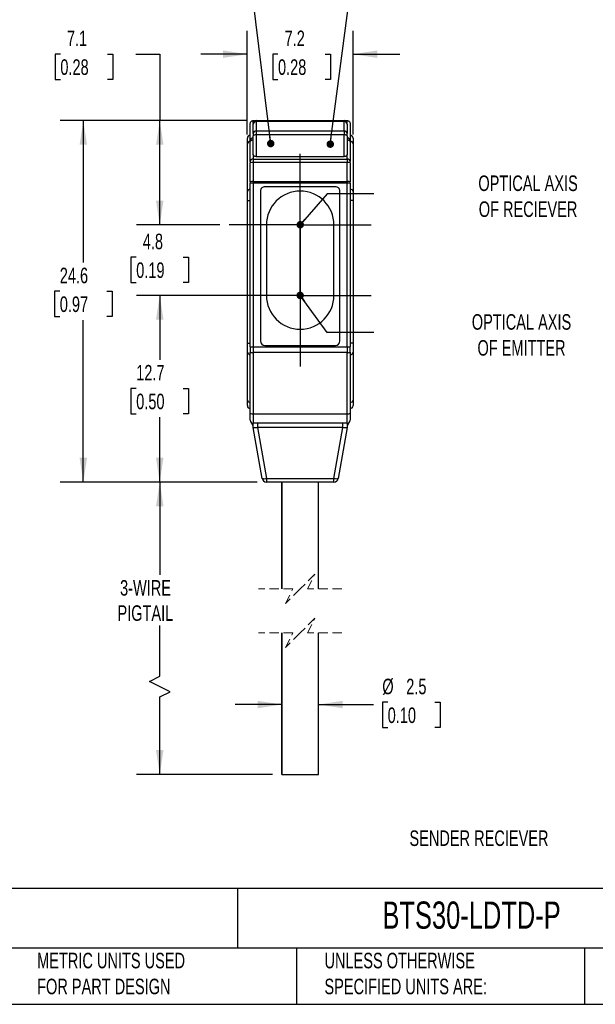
# Model space of a CAD drawing. Header units: millimetres. Extents: x 3 to 137, y 3 to 105.
# Tile 2 of 4: x 63 to 102, y 3 to 70. Entities that reach past the tile are written whole.
import ezdxf

# ---------------------------------------------------------------- set-up
doc = ezdxf.new("R2010")
doc.units = ezdxf.units.MM
doc.header["$LTSCALE"] = 0.5
doc.linetypes.add('CENTERX2', pattern=[20.32, 12.7, -2.54, 2.54, -2.54])
doc.linetypes.add('HIDDEN', pattern=[1.905, 1.27, -0.635])
doc.layers.add('CENTER', color=40, linetype='CENTERX2')
doc.layers.add('DIMENSIONS', color=140, linetype='Continuous', lineweight=25)
doc.layers.add('TEXT', color=140, linetype='Continuous', lineweight=25)
doc.styles.add('SLDTEXTSTYLE0', font='TXT', dxfattribs={"width": 0.7})
doc.dimstyles.new('SLDDIMSTYLE0', dxfattribs={"dimtxt": 1.079004, "dimasz": 1.651, "dimexe": 0, "dimexo": 0.0625, "dimgap": 0.269751, "dimtad": 0, "dimtih": 1, "dimtoh": 1, "dimrnd": 1e-09, "dimzin": 12, "dimdsep": 46, "dimtxsty": 'SLDTEXTSTYLE0', "dimsah": 1, "dimcen": 0.09, "dimadec": 0, "dimazin": 3, "dimtfac": 1, "dimtmove": 0, "dimatfit": 0, "dimfxl": 0, "dimfrac": 2, "dimtolj": 1, "dimtzin": 12, "dimarcsym": 0})
doc.dimstyles.new('SLDDIMSTYLE1', dxfattribs={"dimtxt": 1.079004, "dimasz": 1.651, "dimexe": 0, "dimexo": 0.0625, "dimgap": 0.269751, "dimtad": 0, "dimtih": 1, "dimtoh": 1, "dimrnd": 1e-09, "dimzin": 12, "dimdsep": 46, "dimtxsty": 'SLDTEXTSTYLE0', "dimsah": 1, "dimcen": 0.09, "dimadec": 0, "dimazin": 3, "dimtfac": 1, "dimtofl": 0, "dimtmove": 0, "dimatfit": 3, "dimfxl": 0, "dimfrac": 2, "dimtolj": 1, "dimtzin": 12, "dimarcsym": 0})
doc.dimstyles.new('SLDDIMSTYLE2', dxfattribs={"dimtxt": 0.18, "dimasz": 0.508, "dimexe": 0, "dimexo": 0.0625, "dimgap": 0, "dimtad": 0, "dimtih": 1, "dimtoh": 1, "dimdec": 0, "dimrnd": 1e-09, "dimzin": 0, "dimdsep": 46, "dimtxsty": 'Standard', "dimblk1": 'DOT', "dimblk2": 'DOT', "dimsah": 1, "dimcen": 0.09, "dimadec": 0, "dimazin": 0, "dimtfac": 0.508, "dimtdec": 0, "dimtofl": 0, "dimtmove": 0, "dimatfit": 3, "dimldrblk": 'DOT', "dimfxl": 0, "dimfrac": 2, "dimtolj": 1, "dimtzin": 0, "dimarcsym": 0})

# ---------------------------------------------------------------- blocks, each defined once
blk = doc.blocks.new('_D')
at = {"layer": 'DIMENSIONS'}
for p, q in [((78.552, 62.382), (78.552, 69.427)), ((85.752, 62.382), (85.752, 69.427)), ((78.552, 67.839), (75.377, 67.839)), ((80.64, 67.839), (80.278, 67.839)), ((80.278, 67.839), (80.278, 66.124)), ((83.847, 67.839), (84.209, 67.839)), ((84.209, 67.839), (84.209, 66.124)), ((85.752, 67.839), (88.927, 67.839)), ((80.278, 66.124), (80.64, 66.124)), ((84.209, 66.124), (83.847, 66.124))]:
    blk.add_line(p, q, dxfattribs=at)
for points in [[(78.552, 67.839), (76.901, 68.093), (76.901, 67.585)], [(85.752, 67.839), (87.403, 67.585), (87.403, 68.093)]]:
    blk.add_solid(points, dxfattribs=at)
at = {"layer": 'DIMENSIONS', "char_height": 1.0583, "attachment_point": 1, "style": 'SLDTEXTSTYLE0'}
for s, insert in [('7.2', (81.089, 69.445)), ('0.28', (80.64, 67.489))]:
    blk.add_mtext(s, dxfattribs=dict(at, insert=insert))
blk = doc.blocks.new('_D_1')
at = {"layer": 'DIMENSIONS'}
for p, q in [((79.221, 38.721), (71.002, 38.721)), ((72.589, 38.721), (72.589, 32.396)), ((72.589, 25.504), (72.589, 28.966)), ((71.884, 25.151), (72.589, 25.504)), ((73.295, 24.446), (71.884, 25.151)), ((72.589, 24.093), (73.295, 24.446)), ((72.589, 18.825), (72.589, 24.093)), ((80.267, 18.825), (71.002, 18.825))]:
    blk.add_line(p, q, dxfattribs=at)
for points in [[(72.589, 38.721), (72.335, 37.07), (72.843, 37.07)], [(72.589, 18.825), (72.843, 20.476), (72.335, 20.476)]]:
    blk.add_solid(points, dxfattribs=at)
at = {"layer": 'DIMENSIONS', "char_height": 1.0583, "attachment_point": 1, "style": 'SLDTEXTSTYLE0'}
for s, insert in [('3-WIRE', (69.888, 32.045)), ('PIGTAIL', (69.711, 30.33))]:
    blk.add_mtext(s, dxfattribs=dict(at, insert=insert))
blk = doc.blocks.new('_D_2')
at = {"layer": 'DIMENSIONS'}
for p, q in [((79.217, 51.421), (71.002, 51.421)), ((72.589, 51.421), (72.589, 47.04)), ((70.986, 45.084), (70.624, 45.084)), ((70.624, 45.084), (70.624, 43.369)), ((74.193, 45.084), (74.555, 45.084)), ((74.555, 45.084), (74.555, 43.369)), ((70.624, 43.369), (70.986, 43.369)), ((72.589, 38.721), (72.589, 43.127)), ((74.555, 43.369), (74.193, 43.369)), ((79.221, 38.721), (71.002, 38.721))]:
    blk.add_line(p, q, dxfattribs=at)
for points in [[(72.589, 51.421), (72.335, 49.77), (72.843, 49.77)], [(72.589, 38.721), (72.843, 40.372), (72.335, 40.372)]]:
    blk.add_solid(points, dxfattribs=at)
at = {"layer": 'DIMENSIONS', "char_height": 1.0583, "attachment_point": 1, "style": 'SLDTEXTSTYLE0'}
for s, insert in [('12.7', (70.986, 46.69)), ('0.50', (70.986, 44.733))]:
    blk.add_mtext(s, dxfattribs=dict(at, insert=insert))
blk = doc.blocks.new('_D_3')
at = {"layer": 'DIMENSIONS'}
for p, q in [((72.589, 56.221), (72.589, 59.396)), ((76.677, 56.221), (71.002, 56.221)), ((70.986, 54.018), (70.624, 54.018)), ((70.624, 54.018), (70.624, 52.303)), ((74.193, 54.018), (74.555, 54.018)), ((74.555, 54.018), (74.555, 52.303)), ((70.624, 52.303), (70.986, 52.303)), ((74.555, 52.303), (74.193, 52.303)), ((76.677, 51.421), (71.002, 51.421)), ((72.589, 51.421), (72.589, 48.246))]:
    blk.add_line(p, q, dxfattribs=at)
for points in [[(72.589, 56.221), (72.843, 57.872), (72.335, 57.872)], [(72.589, 51.421), (72.335, 49.77), (72.843, 49.77)]]:
    blk.add_solid(points, dxfattribs=at)
at = {"layer": 'DIMENSIONS', "char_height": 1.0583, "attachment_point": 1, "style": 'SLDTEXTSTYLE0'}
for s, insert in [('4.8', (71.435, 55.624)), ('0.19', (70.986, 53.668))]:
    blk.add_mtext(s, dxfattribs=dict(at, insert=insert))
blk = doc.blocks.new('_D_4')
at = {"layer": 'DIMENSIONS'}
for p, q in [((65.82, 67.839), (65.457, 67.839)), ((65.457, 67.839), (65.457, 66.124)), ((69.026, 67.839), (69.388, 67.839)), ((69.388, 67.839), (69.388, 66.124)), ((70.971, 67.839), (72.589, 67.839)), ((72.589, 67.839), (72.589, 63.321)), ((65.457, 66.124), (65.82, 66.124)), ((69.388, 66.124), (69.026, 66.124)), ((78.517, 63.321), (71.002, 63.321)), ((72.589, 56.221), (72.589, 63.321)), ((76.677, 56.221), (71.002, 56.221))]:
    blk.add_line(p, q, dxfattribs=at)
for points in [[(72.589, 63.321), (72.335, 61.67), (72.843, 61.67)], [(72.589, 56.221), (72.843, 57.872), (72.335, 57.872)]]:
    blk.add_solid(points, dxfattribs=at)
at = {"layer": 'DIMENSIONS', "char_height": 1.0583, "attachment_point": 1, "style": 'SLDTEXTSTYLE0'}
for s, insert in [('7.1', (66.268, 69.445)), ('0.28', (65.82, 67.489))]:
    blk.add_mtext(s, dxfattribs=dict(at, insert=insert))
blk = doc.blocks.new('_D_5')
at = {"layer": 'DIMENSIONS'}
for p, q in [((78.517, 63.321), (65.798, 63.321)), ((67.385, 63.321), (67.385, 53.658)), ((65.782, 51.701), (65.42, 51.701)), ((65.42, 51.701), (65.42, 49.986)), ((68.988, 51.701), (69.351, 51.701)), ((69.351, 51.701), (69.351, 49.986)), ((65.42, 49.986), (65.782, 49.986)), ((67.385, 38.721), (67.385, 49.745)), ((69.351, 49.986), (68.988, 49.986)), ((79.221, 38.721), (65.798, 38.721))]:
    blk.add_line(p, q, dxfattribs=at)
for points in [[(67.385, 63.321), (67.131, 61.67), (67.639, 61.67)], [(67.385, 38.721), (67.639, 40.372), (67.131, 40.372)]]:
    blk.add_solid(points, dxfattribs=at)
at = {"layer": 'DIMENSIONS', "char_height": 1.0583, "attachment_point": 1, "style": 'SLDTEXTSTYLE0'}
for s, insert in [('24.6', (65.782, 53.307)), ('0.97', (65.782, 51.351))]:
    blk.add_mtext(s, dxfattribs=dict(at, insert=insert))
blk = doc.blocks.new('_D_6')
at = {"layer": 'DIMENSIONS'}
for p, q in [((80.902, 23.577), (77.727, 23.577)), ((83.402, 23.577), (87.142, 23.577)), ((88.108, 23.729), (87.746, 23.729)), ((87.746, 23.729), (87.746, 22.014)), ((91.315, 23.729), (91.677, 23.729)), ((91.677, 23.729), (91.677, 22.014)), ((87.746, 22.014), (88.108, 22.014)), ((91.677, 22.014), (91.315, 22.014))]:
    blk.add_line(p, q, dxfattribs=at)
for points in [[(80.902, 23.577), (79.251, 23.831), (79.251, 23.323)], [(83.402, 23.577), (85.053, 23.323), (85.053, 23.831)]]:
    blk.add_solid(points, dxfattribs=at)
at = {"layer": 'DIMENSIONS', "char_height": 1.0583, "attachment_point": 1, "style": 'SLDTEXTSTYLE0'}
for s, insert in [('%%c', (87.743, 25.335)), ('2.5', (89.372, 25.335)), ('0.10', (88.108, 23.378))]:
    blk.add_mtext(s, dxfattribs=dict(at, insert=insert))
blk = doc.blocks.new('_Dot')
at = {"color": 0, "linetype": 'ByBlock', "lineweight": -2}
blk.add_line((-0.5, 0), (-1, 0), dxfattribs=at)
at = {"color": 0, "linetype": 'ByBlock', "const_width": 0.5}
blk.add_lwpolyline([(-0.25, 0, 1), (0.25, 0, 1)], format="xyb", close=True, dxfattribs=at)
blk = doc.blocks.new('SW_CENTERMARKSYMBOL_0')
at = {"layer": 'CENTER', "color": 0}
for p, q in [((0, 2.54), (0, 4.84)), ((0, 0), (0, 2.54)), ((-2.54, 0), (-4.84, 0)), ((0, 0), (-2.54, 0)), ((0, 0), (0, -2.54)), ((0, 0), (2.54, 0)), ((2.54, 0), (4.84, 0)), ((0, -2.54), (0, -4.84))]:
    blk.add_line(p, q, dxfattribs=at)
blk = doc.blocks.new('SW_CENTERMARKSYMBOL_1')
at = {"layer": 'CENTER', "color": 0}
for p, q in [((0, 2.54), (0, 4.84)), ((0, 0), (0, 2.54)), ((-2.54, 0), (-4.84, 0)), ((0, 0), (-2.54, 0)), ((0, 0), (0, -2.54)), ((0, 0), (2.54, 0)), ((2.54, 0), (4.84, 0)), ((0, -2.54), (0, -4.84))]:
    blk.add_line(p, q, dxfattribs=at)

msp = doc.modelspace()

# ---------------------------------------------------------------- linework, layer by layer
for p, q in [((78.75228, 61.90086), (78.75228, 63.12124)), ((78.95228, 63.12124), (78.95228, 63.32124)), ((78.95228, 63.32124), (79.15228, 63.32124)), ((78.95228, 63.12124), (78.95228, 63.08171)), ((78.95228, 62.43866), (78.95228, 63.08171)), ((79.15228, 63.32124), (85.15228, 63.32124)), ((79.15228, 63.32124), (79.15228, 63.25536)), ((79.15228, 63.25536), (79.15228, 62.6123)), ((85.15228, 63.25536), (79.15228, 63.25536)), ((85.15228, 63.32124), (85.15228, 63.25536)), ((85.15228, 63.32124), (85.35228, 63.32124)), ((85.15228, 62.6123), (85.15228, 63.25536)), ((85.35228, 63.12124), (85.35228, 63.32124)), ((85.35228, 63.08171), (85.35228, 63.12124)), ((85.35228, 63.08171), (85.35228, 62.43866)), ((85.55228, 63.12124), (85.55228, 61.90086)), ((78.95228, 62.43866), (78.95228, 62.28049)), ((79.15228, 62.6123), (85.15228, 62.6123)), ((79.15228, 62.6123), (79.15228, 62.3487)), ((79.15228, 62.3487), (79.15228, 60.8674)), ((85.15228, 62.3487), (79.15228, 62.3487)), ((85.15228, 62.6123), (85.15228, 62.3487)), ((85.15228, 60.8674), (85.15228, 62.3487)), ((85.35228, 62.28049), (85.35228, 62.43866)), ((78.55228, 61.74691), (78.55228, 62.12124)), ((78.55228, 58.48636), (78.55228, 61.74691)), ((78.75228, 60.52874), (78.75228, 61.90086)), ((78.95228, 61.00977), (78.95228, 62.28049)), ((85.35228, 62.28049), (85.35228, 61.00977)), ((85.55228, 61.90086), (85.55228, 60.52874)), ((85.75228, 62.12124), (85.75228, 61.74691)), ((85.75228, 61.74691), (85.75228, 58.48636)), ((78.95228, 61.00977), (78.95228, 60.70483)), ((85.35228, 60.70483), (85.35228, 61.00977)), ((78.75228, 60.52874), (78.75228, 60.45115)), ((78.75228, 59.15246), (78.75228, 60.45115)), ((78.95228, 60.70483), (85.35228, 60.70483)), ((78.95228, 60.70483), (78.95228, 60.47205)), ((85.35228, 60.47205), (78.95228, 60.47205)), ((78.95228, 60.47205), (78.95228, 59.17336)), ((79.15228, 60.8674), (85.15228, 60.8674)), ((85.35228, 60.70483), (85.35228, 60.47205)), ((85.35228, 59.17336), (85.35228, 60.47205)), ((85.55228, 60.45115), (85.55228, 60.52874)), ((85.55228, 60.45115), (85.55228, 59.15246)), ((78.75228, 59.15246), (78.75228, 59.06883)), ((78.95228, 59.06883), (78.75228, 59.06883)), ((78.75228, 47.91928), (78.75228, 59.06883)), ((78.95228, 59.17336), (85.35228, 59.17336)), ((78.95228, 59.17336), (78.95228, 59.06883)), ((85.35228, 59.06883), (78.95228, 59.06883)), ((78.95228, 59.06883), (78.95228, 47.91928)), ((85.35228, 59.17336), (85.35228, 59.06883)), ((85.35228, 47.91928), (85.35228, 59.06883)), ((85.55228, 59.06883), (85.35228, 59.06883)), ((85.55228, 59.06883), (85.55228, 59.15246)), ((85.55228, 59.06883), (85.55228, 47.91928)), ((78.55228, 57.87353), (78.55228, 58.48636)), ((79.45228, 58.52124), (79.45228, 48.32124)), ((84.55228, 58.82124), (79.75228, 58.82124)), ((84.85228, 48.32124), (84.85228, 58.52124)), ((85.75228, 58.48636), (85.75228, 57.87353)), ((78.55228, 48.16895), (78.55228, 57.87353)), ((78.55228, 57.87353), (78.75228, 57.87353)), ((85.75228, 57.87353), (85.55228, 57.87353)), ((85.75228, 57.87353), (85.75228, 48.16895)), ((79.85228, 56.22124), (79.85228, 51.42124)), ((84.45228, 51.42124), (84.45228, 56.22124)), ((78.55228, 47.55612), (78.55228, 48.16895)), ((78.55228, 48.16895), (78.75228, 48.16895)), ((78.75228, 47.91928), (78.95228, 47.91928)), ((78.75228, 47.91928), (78.75228, 47.56627)), ((78.95228, 47.91928), (85.35228, 47.91928)), ((78.95228, 47.91928), (78.95228, 47.52705)), ((79.75228, 48.02124), (84.55228, 48.02124)), ((85.35228, 47.91928), (85.35228, 47.52705)), ((85.35228, 47.91928), (85.55228, 47.91928)), ((85.75228, 48.16895), (85.55228, 48.16895)), ((85.55228, 47.56627), (85.55228, 47.91928)), ((85.75228, 48.16895), (85.75228, 47.55612)), ((78.55228, 44.29557), (78.55228, 47.55612)), ((78.75228, 43.40357), (78.75228, 47.56627)), ((85.35228, 47.52705), (78.95228, 47.52705)), ((78.95228, 47.52705), (78.95228, 43.36435)), ((85.35228, 43.36435), (85.35228, 47.52705)), ((85.55228, 47.56627), (85.55228, 43.40357)), ((85.75228, 47.55612), (85.75228, 44.29557)), ((78.55228, 43.92124), (78.55228, 44.29557)), ((85.75228, 44.29557), (85.75228, 43.92124)), ((78.75228, 42.92124), (78.75228, 43.40357)), ((78.95228, 43.36435), (85.35228, 43.36435)), ((78.95228, 43.36435), (78.95228, 42.72124)), ((85.35228, 42.72124), (85.35228, 43.36435)), ((85.55228, 43.40357), (85.55228, 42.92124)), ((78.95228, 42.52124), (78.83228, 42.76124)), ((85.35228, 42.72124), (78.95228, 42.72124)), ((78.95228, 42.42124), (78.95228, 42.72124)), ((79.56098, 38.96915), (78.95232, 42.42105)), ((79.24776, 42.42105), (79.85642, 38.96915)), ((79.25228, 42.72124), (79.25228, 42.42124)), ((85.05228, 42.42124), (79.25228, 42.42124)), ((84.44814, 38.96915), (85.05681, 42.42105)), ((85.35225, 42.42105), (84.74359, 38.96915)), ((85.05228, 42.42124), (85.05228, 42.72124)), ((85.47228, 42.76124), (85.35228, 42.52124)), ((85.35228, 42.72124), (85.35228, 42.42124)), ((79.85642, 38.96915), (84.44814, 38.96915)), ((79.85642, 38.96915), (79.85642, 38.72124)), ((84.44814, 38.72124), (84.44814, 38.96915)), ((84.44814, 38.72124), (79.85642, 38.72124)), ((80.90228, 38.72124), (80.90228, 31.45233)), ((80.90233, 31.45233), (80.90233, 38.72124)), ((83.40228, 31.45233), (83.40228, 38.72124)), ((80.90228, 28.45233), (80.90228, 18.82497)), ((80.90233, 18.82497), (80.90233, 28.45233)), ((83.40228, 18.82497), (83.40228, 28.45233)), ((80.90233, 18.82497), (83.40223, 18.82497))]:
    msp.add_line(p, q)
at = {"color": 7, "linetype": 'HIDDEN', "lineweight": 18}
for p, q in [((83.15228, 32.45233), (82.15228, 31.45233)), ((82.65228, 31.45233), (83.15228, 32.45233)), ((81.65228, 31.45233), (79.31478, 31.45233)), ((82.15228, 31.45233), (81.15228, 30.45233)), ((81.15228, 30.45233), (81.65228, 31.45233)), ((84.98978, 31.45233), (82.65228, 31.45233)), ((83.15228, 29.45233), (82.15228, 28.45233)), ((82.65228, 28.45233), (83.15228, 29.45233)), ((81.65228, 28.45233), (79.31478, 28.45233)), ((82.15228, 28.45233), (81.15228, 27.45233)), ((81.15228, 27.45233), (81.65228, 28.45233)), ((84.98978, 28.45233), (82.65228, 28.45233))]:
    msp.add_line(p, q, dxfattribs=at)
at = {"flags": 128}
for points in [[(79.15228, 62.3487), (79.11327, 62.34739), (79.07575, 62.34351), (79.04117, 62.33721), (79.01086, 62.32872), (78.98599, 62.31839), (78.96751, 62.3066), (78.95613, 62.2938), (78.95228, 62.28049)], [(85.35228, 62.28049), (85.34844, 62.2938), (85.33706, 62.3066), (85.31858, 62.31839), (85.2937, 62.32872), (85.2634, 62.33721), (85.22882, 62.34351), (85.1913, 62.34739), (85.15228, 62.3487)]]:
    msp.add_lwpolyline(points, dxfattribs=at)
for centre, radius, start, end in [((79.15228, 63.12124), 0.2, 89.999835, 180.0000983), ((79.13997, 63.06754), 0.18822, 86.2503247, 175.6816175), ((85.15228, 63.12124), 0.2, 359.9999017, 90.000165), ((85.16459, 63.06754), 0.18822, 4.3183825, 93.7496753), ((78.75229, 62.12124), 0.2, 90.0007459, 179.999721), ((79.13998, 62.42448), 0.18823, 86.2515044, 175.6804378), ((85.16459, 62.42448), 0.18823, 4.3195622, 93.7484956), ((85.55228, 62.12124), 0.2, 0.000279, 89.9992541), ((78.73163, 61.71994), 0.18136, 83.4600131, 171.447862), ((85.57294, 61.71994), 0.18136, 8.552138, 96.5399869), ((78.94104, 60.51598), 0.18919, 86.5941834, 176.1318335), ((78.90284, 59.97798), 0.49654, 84.2849483, 107.6501434), ((85.36352, 60.51598), 0.18919, 3.8681665, 93.4058166), ((85.40173, 59.97798), 0.49654, 72.3498566, 95.7150517), ((78.90284, 58.67929), 0.49654, 84.2849483, 107.6501434), ((85.40173, 58.67929), 0.49654, 72.3498566, 95.7150517), ((78.73162, 58.4594), 0.18136, 83.4587913, 171.4484113), ((79.75228, 58.52124), 0.3, 89.999547, 180.000364), ((82.15228, 56.22124), 2.3, 0.0000016, 179.9999984), ((84.55229, 58.52124), 0.3, 359.999636, 90.000453), ((85.57294, 58.4594), 0.18136, 8.5515887, 96.5412087), ((82.15228, 51.42124), 2.3, 180.0000132, 359.9999868), ((79.75228, 48.32124), 0.3, 180.0000025, 269.9999975), ((84.55228, 48.32124), 0.3, 270.0000025, 359.9999975), ((78.73162, 47.58309), 0.18136, 188.5515588, 276.5410706), ((78.90421, 47.81142), 0.28841, 238.212761, 279.5957074), ((85.40036, 47.81142), 0.28841, 260.4042926, 301.787239), ((85.57294, 47.58309), 0.18136, 263.4589294, 351.4484412), ((78.73162, 44.32254), 0.18136, 188.5516684, 276.5408348), ((85.57294, 44.32254), 0.18136, 263.4591652, 351.4483316), ((78.75228, 43.92124), 0.2, 179.9999724, 269.9999942), ((85.55228, 43.92124), 0.2, 270.0000058, 0.0000276), ((78.90421, 43.64872), 0.2884, 238.2124219, 279.5959822), ((78.95228, 42.92124), 0.2, 180.0000691, 269.9999684), ((85.40036, 43.64872), 0.2884, 260.4040178, 301.7875781), ((85.35228, 42.92124), 0.2, 270.0000316, 359.9999309), ((79.7087, 39.40984), 0.46479, 251.4687168, 288.5312832), ((79.85642, 39.02124), 0.3, 190.0000376, 269.9999151), ((84.59586, 39.40984), 0.46479, 251.4687168, 288.5312832), ((84.44814, 39.02124), 0.3, 270.0000849, 349.9999624)]:
    msp.add_arc(centre, radius, start, end)
for points, knots in [([(78.75228, 63.12124), (78.75581, 63.14958), (78.76315, 63.20856), (78.81725, 63.27565), (78.88453, 63.31469), (78.93029, 63.31911), (78.95228, 63.32124)], [0, 0, 0, 0, 0.27026266, 0.56242907, 0.78973712, 1, 1, 1, 1]), ([(85.35228, 63.32124), (85.37077, 63.31974), (85.40917, 63.31663), (85.46355, 63.29097), (85.51164, 63.24792), (85.54577, 63.1889), (85.55017, 63.1432), (85.55228, 63.12124)], [0, 0, 0, 0, 0.17681271, 0.36714904, 0.56354892, 0.79027093, 1, 1, 1, 1]), ([(78.75228, 61.90086), (78.75544, 61.93667), (78.76124, 62.00266), (78.7998, 62.0765), (78.84051, 62.1206), (78.87614, 62.14501), (78.91377, 62.16038), (78.93968, 62.16233), (78.95228, 62.16328)], [0, 0, 0, 0, 0.29426088, 0.54220112, 0.66937119, 0.78672782, 0.89618861, 1, 1, 1, 1]), ([(78.95228, 61.98965), (78.93979, 61.98937), (78.91482, 61.98882), (78.87809, 61.98399), (78.84298, 61.97609), (78.80612, 61.96244), (78.76666, 61.94287), (78.7567, 61.91378), (78.75228, 61.90086)], [0, 0, 0, 0, 0.16011298, 0.32003923, 0.47464658, 0.61860979, 0.83062034, 1, 1, 1, 1]), ([(85.35228, 62.16328), (85.36489, 62.16233), (85.39079, 62.16038), (85.42842, 62.14501), (85.46405, 62.1206), (85.50477, 62.0765), (85.54332, 62.00266), (85.54913, 61.93668), (85.55228, 61.90086)], [0, 0, 0, 0, 0.103783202, 0.213236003, 0.330602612, 0.457796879, 0.705711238, 1, 1, 1, 1]), ([(85.55228, 61.90086), (85.54786, 61.91378), (85.53791, 61.94286), (85.49845, 61.96244), (85.46159, 61.97609), (85.42649, 61.98398), (85.38976, 61.98882), (85.36478, 61.98937), (85.35228, 61.98965)], [0, 0, 0, 0, 0.1693597, 0.3813911, 0.5253146, 0.67990306, 0.83984257, 1, 1, 1, 1]), ([(79.15228, 60.8674), (79.13861, 60.86797), (79.1107, 60.86915), (79.06957, 60.87894), (79.03067, 60.89513), (78.99244, 60.92122), (78.95955, 60.95925), (78.95457, 60.9939), (78.95228, 61.00977)], [0, 0, 0, 0, 0.15184259, 0.31006284, 0.46751249, 0.61705895, 0.82462594, 1, 1, 1, 1]), ([(85.35228, 61.00977), (85.34832, 60.9892), (85.33945, 60.94323), (85.28887, 60.90238), (85.239, 60.8801), (85.19587, 60.86932), (85.16661, 60.86803), (85.15228, 60.8674)], [0, 0, 0, 0, 0.22788199, 0.5092541, 0.67396198, 0.84030943, 1, 1, 1, 1]), ([(79.24776, 42.42105), (79.20729, 42.41768), (79.13149, 42.41136), (79.03955, 42.41216), (78.97928, 42.40899), (78.95794, 42.41854), (78.95232, 42.42105)], [0, 0, 0, 0, 0.40871452, 0.76556652, 0.93830159, 1, 1, 1, 1]), ([(79.25228, 42.42124), (79.25144, 42.42123), (79.24993, 42.42121), (79.24842, 42.4211), (79.24776, 42.42105)], [0, 0, 0, 0, 0.55951129, 1, 1, 1, 1]), ([(85.05681, 42.42105), (85.05596, 42.42111), (85.05446, 42.42122), (85.05295, 42.42123), (85.05228, 42.42124)], [0, 0, 0, 0, 0.56041021, 1, 1, 1, 1]), ([(85.35225, 42.42105), (85.34311, 42.418), (85.30796, 42.40629), (85.23943, 42.41199), (85.15056, 42.41327), (85.08857, 42.41841), (85.05681, 42.42105)], [0, 0, 0, 0, 0.09679877, 0.37254526, 0.67854523, 1, 1, 1, 1])]:
    msp.add_open_spline(points, degree=3, knots=knots)
at = {"layer": 'DIMENSIONS', "flags": 128}
for points in [[(87.1687, 58.32784), (83.9937, 58.32784), (82.15427, 56.23204)], [(87.1687, 48.89856), (83.9937, 48.89856), (82.14891, 51.42154)]]:
    msp.add_lwpolyline(points, dxfattribs=at)
at = {"layer": 'TEXT'}
for p, q in [((136.525, 11.06305), (3.175, 11.06305)), ((77.87945, 11.06305), (77.87945, 6.985)), ((136.525, 6.985), (3.175, 6.985)), ((81.89009, 6.985), (81.89009, 3.175)), ((101.51215, 6.985), (101.51215, 3.175)), ((3.175, 3.175), (136.525, 3.175))]:
    msp.add_line(p, q, dxfattribs=at)

# ---------------------------------------------------------------- block references
at = {"layer": 'CENTER'}
for name, p in [('SW_CENTERMARKSYMBOL_0', (82.15228, 56.22124)), ('SW_CENTERMARKSYMBOL_1', (82.15228, 51.42124))]:
    msp.add_blockref(name, p, dxfattribs=at)
at = {"layer": 'DIMENSIONS', "xscale": 0.508, "yscale": 0.508}
for p, rotation in [((82.15427, 56.23204, 5.35001), 228.7274324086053), ((82.14891, 51.42154, 5.35001), 126.1740067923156)]:
    msp.add_blockref('_Dot', p, dxfattribs=dict(at, rotation=rotation))

# ---------------------------------------------------------------- texts
at = {"layer": 'DIMENSIONS', "char_height": 1.0583333, "attachment_point": 2, "style": 'SLDTEXTSTYLE0'}
for s, insert in [('OPTICAL AXIS^JOF RECIEVER', (97.66687, 59.58356)), ('OPTICAL AXIS^JOF EMITTER', (97.22039, 50.14357)), ('SENDER RECIEVER', (94.32509, 15.00898))]:
    msp.add_mtext(s, dxfattribs=dict(at, insert=insert))
at = {"layer": 'TEXT', "attachment_point": 1, "style": 'SLDTEXTSTYLE0'}
for s, insert, char_height in [('AUTONICS PHOTOELECTRIC SENSOR, RECTANGULAR, DIFFUSE, VISIBLE RED LIGHT EMISSION, ^J5-30MM SENSING DISTANCE, DARK-ON, PNP, 3-WIRE, PIGTAIL.', (3.98287, 10.4811), 1.05833333), ('BTS30-LDTD-P', (87.7509, 10.1713), 1.8520833), ('METRIC UNITS USED ^JFOR PART DESIGN', (64.23919, 6.682), 1.0583333), ('UNLESS OTHERWISE ^JSPECIFIED UNITS ARE:', (83.80396, 6.682), 1.0583333)]:
    msp.add_mtext(s, dxfattribs=dict(at, insert=insert, char_height=char_height))

# ---------------------------------------------------------------- dimensions: what is measured, and where the dimension line sits
at = {"layer": 'DIMENSIONS'}
for base, p1, p2, dimstyle, picture, middle in [((72.58947, 63.32124), (77.31228, 56.22124), (79.15228, 63.32124), 'SLDDIMSTYLE1', '_D_4', (72.58947, 67.8393)), ((67.38524, 63.32124), (79.85642, 38.72124), (79.15228, 63.32124), 'SLDDIMSTYLE1', '_D_5', (67.38524, 51.70118)), ((72.58947, 56.22124), (77.31228, 51.42124), (77.31228, 56.22124), 'SLDDIMSTYLE0', '_D_3', (72.58947, 54.01818)), ((72.58947, 51.42124), (79.85642, 38.72124), (79.85228, 51.42124), 'SLDDIMSTYLE1', '_D_2', (72.58947, 45.08388))]:
    dim = msp.add_linear_dim(base=base, p1=p1, p2=p2, angle=90, dimstyle=dimstyle, dxfattribs=at)
    dim.commit()
    dim.dimension.update_dxf_attribs({"geometry": picture, "text_midpoint": middle, "dimtype": 160})
dim = msp.add_linear_dim(base=(85.75228, 67.8393), p1=(78.55228, 61.74691), p2=(85.75228, 61.74691), dimstyle='SLDDIMSTYLE0', dxfattribs=at)
dim.commit()
dim.dimension.update_dxf_attribs({"geometry": '_D', "text_midpoint": (82.24336, 67.8393), "dimtype": 160})
dim = msp.add_linear_dim(base=(72.58947, 38.72124), p1=(80.90233, 18.82497), p2=(79.85642, 38.72124), angle=90, text='3-WIRE\\PPIGTAIL', dimstyle='SLDDIMSTYLE1', dxfattribs=at)
dim.commit()
dim.dimension.update_dxf_attribs({"geometry": '_D_1', "text_midpoint": (72.58947, 30.68093), "dimtype": 160})
dim = msp.add_linear_dim(base=(83.40228, 23.57712), p1=(80.90233, 18.82497), p2=(83.40228, 18.82497), text='%%c<>', dimstyle='SLDDIMSTYLE0', dxfattribs=at)
dim.commit()
dim.dimension.update_dxf_attribs({"geometry": '_D_6', "text_midpoint": (89.71146, 23.57712), "dimtype": 160})

# ---------------------------------------------------------------- leaders
for points in [[(80.14436, 61.75619), (78.67422, 73.87789), (75.49922, 73.87789)], [(84.20012, 61.71475), (85.8057, 73.87789), (88.9807, 73.87789)]]:
    msp.add_leader(points, dimstyle='SLDDIMSTYLE2', dxfattribs=at)

doc.saveas('drawing.dxf')
